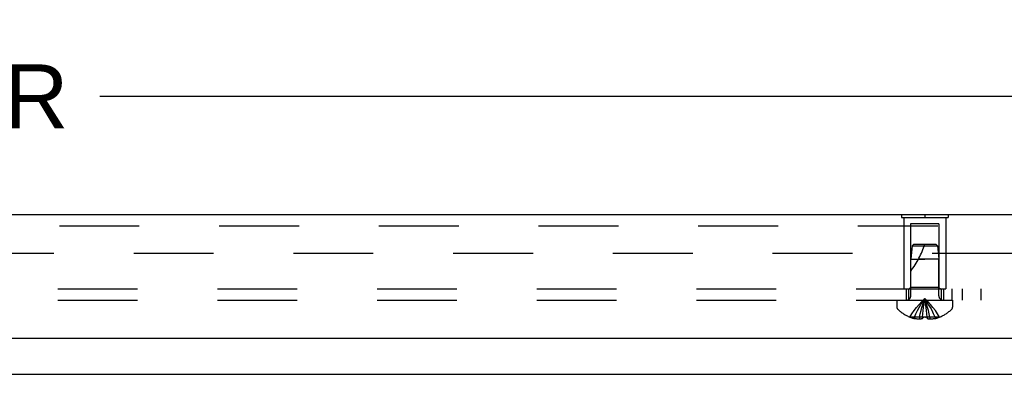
# Model space of a CAD drawing. Header units: inches. Extents: x 0 to 97.1, y 0 to 62.9.
# Tile 35 of 60: x 83.9 to 90.5, y 13.8 to 16.2. Entities that reach past the tile are written whole.
import ezdxf

# ---------------------------------------------------------------- set-up
doc = ezdxf.new("R2010")
doc.units = ezdxf.units.IN
doc.header["$LTSCALE"] = 5.342857
doc.header["$MEASUREMENT"] = 0
doc.linetypes.add('HIDDEN', pattern=[0.2, 0.1, -0.1])
doc.layers.get('0').update_dxf_attribs({"linetype": 'CONTINUOUS'})
for name, color, linetype in [('DEFAULT_2', 8, 'HIDDEN'), ('DIMENSIONS', 7, 'CONTINUOUS'), ('REAR_DOOR', 7, 'CONTINUOUS'), ('SUBPANEL', 7, 'CONTINUOUS')]:
    doc.layers.add(name, color=color, linetype=linetype)
doc.styles.get("Standard").update_dxf_attribs({"font": 'arial.ttf'})
doc.dimstyles.new('DIMSTYLE_1', dxfattribs={"dimtxt": 0.428571, "dimasz": 0.571429, "dimexe": 0.09, "dimexo": 0.07, "dimgap": 0.0375, "dimtad": 0, "dimtih": 1, "dimtoh": 1, "dimzin": 4, "dimdsep": 46, "dimtxsty": 'Standard', "dimblk": '_FILLED', "dimblk1": '_FILLED', "dimblk2": '_FILLED', "dimcen": 0.09, "dimadec": 3, "dimazin": 1, "dimtfac": 1, "dimtdec": 3, "dimtofl": 0, "dimtmove": 0, "dimatfit": 3, "dimldrblk": '_FILLED', "dimfxl": 0, "dimtolj": 1, "dimtzin": 4, "dimarcsym": 0})

# ---------------------------------------------------------------- blocks, each defined once
blk = doc.blocks.new('_FILLED')
at = {"color": 0, "linetype": 'ByBlock'}
blk.add_solid([(0, 0), (-1, 0.2), (-1, -0.2)], dxfattribs=at)
blk = doc.blocks.new('*D4')
at = {"layer": 'DIMENSIONS', "color": 2, "linetype": 'Continuous'}
for p, q in [((69.7847, 15.1151), (69.7847, 16.1687)), ((93.4097, 15.1151), (93.4097, 16.1687)), ((69.7847, 15.6544), (78.7414, 15.6544)), ((93.4097, 15.6544), (84.453, 15.6544))]:
    blk.add_line(p, q, dxfattribs=at)
at = {"layer": 'DIMENSIONS', "color": 2, "linetype": 'Continuous', "xscale": 0.5714285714, "yscale": 0.5714285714, "zscale": 0.5714285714, "rotation": 180}
blk.add_blockref('_FILLED', (69.7847, 15.6544), dxfattribs=at)
at = {"layer": 'DIMENSIONS', "color": 2, "linetype": 'Continuous', "xscale": 0.5714285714, "yscale": 0.5714285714, "zscale": 0.5714285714}
blk.add_blockref('_FILLED', (93.4097, 15.6544), dxfattribs=at)
at = {"layer": 'DIMENSIONS', "color": 2, "linetype": 'Continuous', "insert": (81.5972, 15.8687), "char_height": 0.428571, "width": 5.283059, "attachment_point": 2, "line_spacing_factor": 0.9}
blk.add_mtext('23.63 REAR DOOR', dxfattribs=at)

msp = doc.modelspace()

# ---------------------------------------------------------------- linework, layer by layer
at = {"color": 3, "linetype": 'Continuous'}
msp.add_line((93.615219, 13.792173), (69.765219, 13.792173), dxfattribs=at)
at = {"layer": 'DEFAULT_2', "color": 8, "linetype": 'HIDDEN'}
msp.add_line((70.787797, 14.604681), (92.592641, 14.604681), dxfattribs=at)
at = {"layer": 'REAR_DOOR', "color": 3, "linetype": 'Continuous'}
for p, q in [((93.264719, 14.860094), (69.929719, 14.860094)), ((69.799719, 14.035094), (93.394719, 14.035094))]:
    msp.add_line(p, q, dxfattribs=at)
at = {"layer": 'REAR_DOOR', "color": 7, "linetype": 'Continuous'}
for p, q in [((89.816219, 14.864094), (90.128219, 14.864094)), ((89.816219, 14.864094), (89.816219, 14.860094)), ((89.972219, 14.864094), (89.972219, 14.860094)), ((90.128219, 14.864094), (90.128219, 14.860094))]:
    msp.add_line(p, q, dxfattribs=at)
at = {"layer": 'REAR_DOOR', "color": 8, "linetype": 'HIDDEN'}
for p, q in [((89.816219, 14.860094), (89.816219, 14.843094)), ((89.816219, 14.843094), (90.128219, 14.843094)), ((89.832219, 14.843094), (89.832219, 14.364094)), ((89.972219, 14.860094), (89.972219, 14.843094)), ((90.112219, 14.843094), (90.112219, 14.364094)), ((90.128219, 14.860094), (90.128219, 14.843094)), ((93.264719, 14.785094), (69.929719, 14.785094)), ((90.067219, 14.801594), (89.877219, 14.801594)), ((89.877219, 14.801594), (89.877219, 14.374094)), ((90.067219, 14.801594), (90.067219, 14.374094)), ((89.887224, 14.654144), (89.878219, 14.564091)), ((89.898219, 14.664094), (89.887224, 14.654144)), ((89.887224, 14.654144), (90.057214, 14.654143)), ((89.898219, 14.664094), (90.046219, 14.664094)), ((90.046219, 14.664094), (90.057214, 14.654143)), ((90.057214, 14.654143), (90.066219, 14.564094)), ((89.878219, 14.564091), (89.972219, 14.564094)), ((89.878219, 14.317294), (89.878219, 14.564091)), ((89.972219, 14.564094), (89.930215, 14.564091)), ((90.066219, 14.564094), (89.972219, 14.564094)), ((90.066219, 14.317294), (90.066219, 14.564094)), ((89.832219, 14.364094), (90.112219, 14.364094)), ((89.877219, 14.374094), (89.867219, 14.364094)), ((90.067219, 14.374094), (89.877219, 14.374094)), ((90.067219, 14.374094), (90.077219, 14.364094)), ((89.785719, 14.289094), (90.158719, 14.289094)), ((89.785719, 14.289094), (89.785719, 14.242544)), ((89.980772, 14.240407), (89.978084, 14.260896)), ((89.983267, 14.219444), (89.98075, 14.24059)), ((90.158719, 14.289094), (90.158719, 14.242544)), ((89.872953, 14.176136), (89.872718, 14.175738)), ((89.873934, 14.175738), (89.872953, 14.176136)), ((89.956719, 14.175738), (89.873934, 14.175738)), ((89.903719, 14.175738), (89.903719, 14.165689)), ((89.93732, 14.175738), (89.93732, 14.160788)), ((89.956719, 14.175738), (89.958889, 14.19821)), ((89.956719, 14.175738), (89.956756, 14.176136)), ((89.956719, 14.175738), (89.956719, 14.165689)), ((89.956756, 14.176136), (89.959318, 14.176015)), ((89.985582, 14.197887), (89.983238, 14.219695)), ((89.98512, 14.176015), (89.987683, 14.176136)), ((89.987719, 14.175738), (89.985549, 14.19821)), ((89.987683, 14.176136), (89.987719, 14.175738)), ((90.070504, 14.175738), (89.987719, 14.175738)), ((89.987719, 14.175738), (89.987719, 14.165689)), ((90.007119, 14.175738), (90.007119, 14.160788)), ((90.040719, 14.175738), (90.040719, 14.165689)), ((90.071486, 14.176136), (90.070504, 14.175738)), ((90.07172, 14.175738), (90.071486, 14.176136))]:
    msp.add_line(p, q, dxfattribs=at)
for points in [[(89.872953, 14.176136), (89.886649, 14.19821), (89.901485, 14.219695), (89.91746, 14.24059), (89.934574, 14.260896), (89.952827, 14.280611), (89.972219, 14.299738)], [(89.903719, 14.175738), (89.913164, 14.197887), (89.923397, 14.219444), (89.934419, 14.240407), (89.94623, 14.260777), (89.95883, 14.280554), (89.972219, 14.299738)], [(89.93732, 14.175738), (89.942132, 14.197887), (89.947345, 14.219444), (89.952961, 14.240407), (89.958978, 14.260777), (89.965398, 14.280554), (89.972219, 14.299738)], [(89.958856, 14.197887), (89.9612, 14.219695), (89.963689, 14.24059), (89.966355, 14.260896), (89.969198, 14.280611), (89.972219, 14.299738)], [(89.961172, 14.219444), (89.963666, 14.240407), (89.966339, 14.260777), (89.96919, 14.280554), (89.972219, 14.299738)], [(90.071486, 14.176136), (90.057789, 14.19821), (90.042953, 14.219695), (90.026979, 14.24059), (90.009865, 14.260896), (89.991611, 14.280611), (89.972219, 14.299738)], [(90.040719, 14.175738), (90.031275, 14.197887), (90.021041, 14.219444), (90.010019, 14.240407), (89.998208, 14.260777), (89.985608, 14.280554), (89.972219, 14.299738)], [(90.007119, 14.175738), (90.002307, 14.197887), (89.997093, 14.219444), (89.991477, 14.240407), (89.98546, 14.260777), (89.979041, 14.280554), (89.972219, 14.299738)], [(89.9781, 14.260777), (89.975249, 14.280554), (89.972219, 14.299738)], [(89.978084, 14.260896), (89.97524, 14.280611), (89.972219, 14.299738)], [(89.972219, 14.175738), (89.969624, 14.175749), (89.967039, 14.175782), (89.964459, 14.175838), (89.961885, 14.175915), (89.959319, 14.176015), (89.956756, 14.176136)], [(89.961884, 14.175915), (89.964457, 14.175838), (89.967037, 14.175782)], [(89.987683, 14.176136), (89.985121, 14.176015), (89.982555, 14.175915), (89.979981, 14.175838), (89.977401, 14.175782), (89.974815, 14.175749), (89.972219, 14.175738)], [(89.977399, 14.175782), (89.979979, 14.175838), (89.982553, 14.175915)], [(89.93732, 14.160788), (89.933131, 14.161074), (89.928936, 14.161452), (89.924733, 14.161923), (89.920527, 14.162488), (89.916318, 14.163147), (89.912112, 14.1639), (89.907913, 14.164748), (89.903719, 14.165689)], [(89.956719, 14.165689), (89.954144, 14.164694), (89.951618, 14.163817), (89.949146, 14.16306), (89.946719, 14.162414), (89.944335, 14.161869), (89.941982, 14.161421), (89.939641, 14.161059), (89.93732, 14.160788)], [(90.007119, 14.160788), (90.004797, 14.161059), (90.002457, 14.161421), (90.000103, 14.161869), (89.99772, 14.162414), (89.995293, 14.16306), (89.99282, 14.163817), (89.990295, 14.164694), (89.987719, 14.165689)], [(90.040719, 14.165689), (90.036526, 14.164748), (90.032326, 14.1639), (90.02812, 14.163147), (90.023912, 14.162488), (90.019705, 14.161923), (90.015502, 14.161452), (90.011307, 14.161074), (90.007119, 14.160788)]]:
    msp.add_lwpolyline(points, dxfattribs=at)
for centre, radius, start, end in [((89.426976, 14.834287), 0.571188, 322.1862365, 342.6646356), ((89.850019, 14.317294), 0.0282, 270, 360), ((90.094419, 14.317294), 0.0282, 180, 270), ((89.805719, 14.242544), 0.02, 180, 226.4862049), ((90.138719, 14.242544), 0.02, 313.5137951, 360), ((89.972219, 14.417914), 0.26182, 226.4862049, 247.6387144), ((89.972219, 14.417914), 0.261361, 247.910623, 254.8058882), ((89.972219, 14.417914), 0.261361, 285.1941118, 292.089377), ((89.972219, 14.417914), 0.26182, 292.3612856, 313.5137951)]:
    msp.add_arc(centre, radius, start, end, dxfattribs=at)
at = {"layer": 'SUBPANEL', "color": 8, "linetype": 'HIDDEN'}
for p, q in [((71.347219, 14.364094), (90.347219, 14.364094)), ((89.847219, 14.364094), (89.847219, 14.289094)), ((89.863219, 14.364094), (89.863219, 14.289094)), ((90.081219, 14.364094), (90.081219, 14.289094)), ((90.097219, 14.364094), (90.097219, 14.289094)), ((90.153219, 14.364094), (90.153219, 14.289094)), ((90.222219, 14.364094), (90.222219, 14.289094)), ((90.347219, 14.364094), (90.347219, 14.289094)), ((71.347219, 14.289094), (90.347219, 14.289094))]:
    msp.add_line(p, q, dxfattribs=at)

# ---------------------------------------------------------------- dimensions: what is measured, and where the dimension line sits
at = {"layer": 'DIMENSIONS', "color": 2, "linetype": 'Continuous'}
dim = msp.add_linear_dim(base=(93.4097191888, 15.6544289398), p1=(69.7847191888, 15.0450939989), p2=(93.4097191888, 15.0450939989), text='<> REAR DOOR', dimstyle='DIMSTYLE_1', dxfattribs=at)
dim.commit()
dim.dimension.update_dxf_attribs({"geometry": '*D4', "text_midpoint": (81.5972191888, 15.6544289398), "dimtype": 160})

doc.saveas('drawing.dxf')
